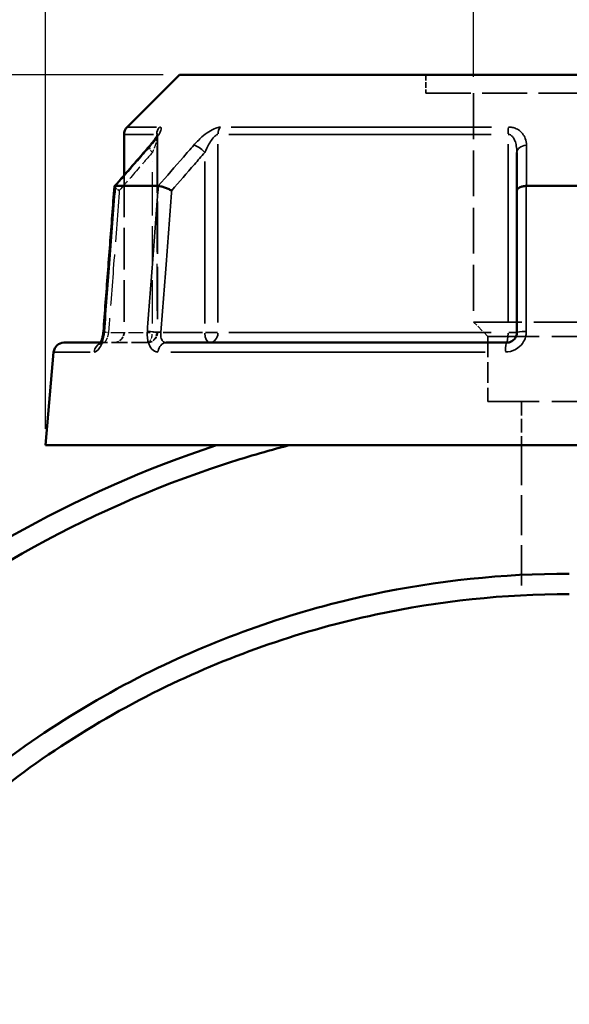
# Model space of a CAD drawing. Header units: millimetres. Extents: x 0 to 898, y 0 to 872.
# Tile 5 of 15: x 361 to 415, y 376 to 472. Entities that reach past the tile are written whole.
import ezdxf

# ---------------------------------------------------------------- set-up
doc = ezdxf.new("R2010")
doc.units = ezdxf.units.MM
doc.linetypes.add('DASHED', pattern=[0.2067, 0.1654, -0.0413])
for name, color, linetype, lineweight in [('Dimension (ANSI)', 7, 'Continuous', 25), ('Hidden (ANSI)', 7, 'DASHED', 35), ('Hidden Narrow (ANSI)', 7, 'DASHED', 25), ('Visible (ANSI)', 7, 'Continuous', 50), ('Visible Narrow (ANSI)', 7, 'Continuous', 35)]:
    doc.layers.add(name, color=color, linetype=linetype, lineweight=lineweight)
doc.styles.add('Note Text (ANSI)', font='tahoma.ttf')
doc.dimstyles.new('Default - mm (ANSI)', dxfattribs={"dimtxt": 3.048, "dimasz": 2.5, "dimexe": 3.175, "dimexo": 1.6002, "dimgap": 0.8, "dimtad": 0, "dimtoh": 1, "dimrnd": 1e-08, "dimzin": 4, "dimdsep": 46, "dimtxsty": 'Note Text (ANSI)', "dimcen": 0.09, "dimdle": 10, "dimclrd": 256, "dimclre": 256, "dimclrt": 256, "dimadec": 1, "dimazin": 1, "dimtfac": 1, "dimtofl": 0, "dimtmove": 0, "dimatfit": 3, "dimfxl": 1, "dimtolj": 1, "dimtzin": 4, "dimlwd": -1, "dimlwe": -1, "dimarcsym": 0})

# ---------------------------------------------------------------- blocks, each defined once
blk = doc.blocks.new('*D6')
at = {"layer": 'Defpoints', "color": 0, "transparency": 16777216}
for p in [(405.264, 506.974), (405.264, 465.256), (423.895, 465.256)]:
    blk.add_point(p, dxfattribs=at)
at = {"layer": 'Dimension (ANSI)', "transparency": 16777216}
for p, q in [((405.264, 466.856), (405.264, 510.149)), ((423.895, 466.856), (423.895, 510.149)), ((405.264, 506.974), (402.764, 506.974)), ((421.395, 506.974), (407.764, 506.974))]:
    blk.add_line(p, q, dxfattribs=at)
for points in [[(407.764, 507.39), (407.764, 506.557), (405.264, 506.974)], [(421.395, 507.39), (421.395, 506.557), (423.895, 506.974)]]:
    blk.add_solid(points, dxfattribs=at)
at = {"layer": 'Dimension (ANSI)', "transparency": 16777216, "insert": (392.24, 508.567), "char_height": 3.048, "attachment_point": 1, "style": 'Note Text (ANSI)'}
blk.add_mtext('\\A1;18.63', dxfattribs=at)
blk = doc.blocks.new('*D9')
at = {"layer": 'Defpoints', "color": 0, "transparency": 16777216}
for p in [(276.62, 467.061), (376.62, 467.061), (414.578, 212.062)]:
    blk.add_point(p, dxfattribs=at)
at = {"layer": 'Dimension (ANSI)', "transparency": 16777216}
for p, q in [((375.02, 467.061), (273.445, 467.061)), ((276.62, 464.561), (276.62, 346.521)), ((276.62, 214.562), (276.62, 332.602)), ((412.978, 212.062), (273.445, 212.062))]:
    blk.add_line(p, q, dxfattribs=at)
for points in [[(276.203, 464.561), (277.037, 464.561), (276.62, 467.061)], [(276.203, 214.562), (277.037, 214.562), (276.62, 212.062)]]:
    blk.add_solid(points, dxfattribs=at)
at = {"layer": 'Dimension (ANSI)', "transparency": 16777216, "insert": (275.033, 333.402), "char_height": 3.048, "attachment_point": 1, "rotation": 90, "style": 'Note Text (ANSI)'}
blk.add_mtext('\\A1;255.00', dxfattribs=at)
blk = doc.blocks.new('*D10')
at = {"layer": 'Defpoints', "color": 0, "transparency": 16777216}
for p in [(363.579, 524.961), (363.579, 430.961), (465.579, 430.961)]:
    blk.add_point(p, dxfattribs=at)
at = {"layer": 'Dimension (ANSI)', "transparency": 16777216}
for p, q in [((363.579, 432.561), (363.579, 528.136)), ((465.579, 432.561), (465.579, 528.136)), ((366.079, 524.961), (405.862, 524.961)), ((463.079, 524.961), (423.296, 524.961))]:
    blk.add_line(p, q, dxfattribs=at)
for points in [[(366.079, 525.378), (366.079, 524.544), (363.579, 524.961)], [(463.079, 525.378), (463.079, 524.544), (465.579, 524.961)]]:
    blk.add_solid(points, dxfattribs=at)
at = {"layer": 'Dimension (ANSI)', "transparency": 16777216, "insert": (406.662, 527.254), "char_height": 3.048, "attachment_point": 1, "style": 'Note Text (ANSI)'}
blk.add_mtext('\\A1;{\\fAIGDT|b0|i0;\\H3.0480;\\ln}\\fTahoma|b0|i0;\\H3.0480;102.00', dxfattribs=at)

msp = doc.modelspace()

# ---------------------------------------------------------------- linework, layer by layer
at = {"layer": 'Hidden (ANSI)', "ltscale": 3.437877}
msp.add_line((400.606, 467.061), (400.606, 465.256), dxfattribs=at)
at = {"layer": 'Hidden (ANSI)', "ltscale": 26.547085}
msp.add_line((400.606, 465.256), (428.552, 465.256), dxfattribs=at)
at = {"layer": 'Hidden (ANSI)', "ltscale": 26.965408}
msp.add_line((405.264, 465.256), (405.264, 442.961), dxfattribs=at)
at = {"layer": 'Hidden (ANSI)', "ltscale": 30.868282}
msp.add_line((374.486, 461.102), (374.486, 441.961), dxfattribs=at)
at = {"layer": 'Hidden (ANSI)', "ltscale": 24.680145}
msp.add_line((371.229, 457.265), (371.229, 441.961), dxfattribs=at)
at = {"layer": 'Hidden (ANSI)', "ltscale": 28.316891}
msp.add_line((405.264, 442.961), (423.895, 442.961), dxfattribs=at)
at = {"layer": 'Hidden (ANSI)', "ltscale": 3.763801}
msp.add_line((406.661, 441.564), (405.264, 442.961), dxfattribs=at)
at = {"layer": 'Hidden (ANSI)', "ltscale": 30.086697}
for p, q in [((406.661, 441.564), (422.497, 441.564)), ((406.661, 435.211), (422.497, 435.211))]:
    msp.add_line(p, q, dxfattribs=at)
at = {"layer": 'Hidden (ANSI)', "ltscale": 12.099818}
msp.add_line((406.661, 441.564), (406.661, 435.211), dxfattribs=at)
at = {"layer": 'Hidden (ANSI)', "ltscale": 1.470216}
msp.add_line((368.947, 440.961), (369.242, 440.961), dxfattribs=at)
at = {"layer": 'Hidden (ANSI)', "ltscale": 9.334328}
msp.add_line((373.486, 440.961), (369.242, 440.961), dxfattribs=at)
at = {"layer": 'Hidden (ANSI)', "ltscale": 8.09486}
msp.add_line((409.921, 435.211), (409.921, 430.961), dxfattribs=at)
at = {"layer": 'Hidden (ANSI)', "ltscale": 23.57782}
msp.add_line((409.921, 430.961), (409.921, 416.34), dxfattribs=at)
at = {"layer": 'Hidden (ANSI)', "ltscale": 2.991791}
for centre in [(370.229, 441.961), (373.486, 441.961)]:
    msp.add_arc(centre, 1, 270, 0, dxfattribs=at)
at = {"layer": 'Hidden (ANSI)', "ltscale": 10.644725}
msp.add_ellipse((10459.94, -11093.313), major_axis=(-356.458, 16301.962), ratio=0.871283, start_param=0.764253, end_param=0.764596, dxfattribs=at)
at = {"layer": 'Hidden (ANSI)', "ltscale": 4.578621}
msp.add_open_spline([(373.732, 460.143), (373.831, 460.257), (373.924, 460.369), (374.096, 460.587), (374.174, 460.693), (374.311, 460.89), (374.369, 460.982), (374.436, 461.097), (374.454, 461.132), (374.479, 461.183), (374.488, 461.202), (374.498, 461.225), (374.5, 461.232), (374.503, 461.24), (374.5, 461.235), (374.493, 461.197), (374.489, 461.172), (374.486, 461.124), (374.486, 461.114), (374.486, 461.102)], degree=3, knots=[0, 0, 0, 0, 0.0532636, 0.0532636, 0.1065273, 0.1065273, 0.1597909, 0.1597909, 0.1864227, 0.1864227, 0.2069394, 0.2069394, 0.2220218, 0.2220218, 0.2454412, 0.2454412, 0.2621344, 0.2621344, 0.2663181, 0.2663181, 0.2663181, 0.2663181], dxfattribs=at)
at = {"layer": 'Hidden (ANSI)', "ltscale": 0.735482}
msp.add_open_spline([(374.486, 461.102), (374.486, 461.145), (374.49, 461.175), (374.496, 461.216), (374.499, 461.228), (374.501, 461.236), (374.502, 461.237), (374.502, 461.237)], degree=3, knots=[0.07909903, 0.07909903, 0.07909903, 0.07909903, 0.09474523, 0.09474523, 0.11073774, 0.11073774, 0.11830044, 0.11830044, 0.11830044, 0.11830044], dxfattribs=at)
at = {"layer": 'Hidden (ANSI)', "ltscale": 2.089199}
msp.add_open_spline([(370.291, 456.172), (370.289, 456.149), (370.303, 456.12), (370.365, 456.045), (370.421, 455.997), (370.567, 455.894), (370.658, 455.839), (370.762, 455.782), (370.763, 455.782), (370.764, 455.781)], degree=3, knots=[-0.1095545, -0.1095545, -0.1095545, -0.1095545, -0.0781193, -0.0781193, -0.0393167, -0.0393167, 0, 0, 0.0004763, 0.0004763, 0.0004763, 0.0004763], dxfattribs=at)
at = {"layer": 'Hidden (ANSI)', "ltscale": 0.420625}
msp.add_open_spline([(369.105, 441.379), (369.117, 441.425), (369.129, 441.472), (369.144, 441.54), (369.148, 441.559), (369.152, 441.579)], degree=3, knots=[0.22725759, 0.22725759, 0.22725759, 0.22725759, 0.24742921, 0.24742921, 0.25543248, 0.25543248, 0.25543248, 0.25543248], dxfattribs=at)
at = {"layer": 'Hidden (ANSI)', "ltscale": 0.527502}
msp.add_open_spline([(369.185, 441.762), (369.192, 441.81), (369.199, 441.857), (369.209, 441.949), (369.213, 441.993), (369.216, 442.037)], degree=3, knots=[0.27967862, 0.27967862, 0.27967862, 0.27967862, 0.29808648, 0.29808648, 0.31481397, 0.31481397, 0.31481397, 0.31481397], dxfattribs=at)
at = {"layer": 'Hidden (ANSI)', "ltscale": 1.701024}
msp.add_open_spline([(368.868, 440.837), (368.868, 440.837), (368.868, 440.837), (368.869, 440.837), (368.878, 440.847), (368.924, 440.879), (368.962, 440.902), (369.076, 440.944), (369.155, 440.961), (369.242, 440.961)], degree=3, knots=[0.22729393, 0.22729393, 0.22729393, 0.22729393, 0.22772718, 0.22772718, 0.25682997, 0.25682997, 0.28516168, 0.28516168, 0.31481104, 0.31481104, 0.31481104, 0.31481104], dxfattribs=at)
at = {"layer": 'Hidden (ANSI)', "ltscale": 1.700917}
msp.add_open_spline([(369.242, 440.961), (369.138, 440.961), (369.046, 440.936), (368.932, 440.887), (368.901, 440.864), (368.873, 440.841), (368.868, 440.837), (368.868, 440.837)], degree=3, knots=[0, 0, 0, 0, 0.03548795, 0.03548795, 0.06659065, 0.06659065, 0.08751627, 0.08751627, 0.08751627, 0.08751627], dxfattribs=at)
at = {"layer": 'Hidden (ANSI)', "ltscale": 0.402963}
msp.add_open_spline([(368.899, 440.877), (368.899, 440.878), (368.9, 440.88), (368.914, 440.901), (368.93, 440.928), (368.947, 440.961)], degree=3, knots=[0.1229755, 0.1229755, 0.1229755, 0.1229755, 0.12462258, 0.12462258, 0.15044821, 0.15044821, 0.15044821, 0.15044821], dxfattribs=at)
at = {"layer": 'Hidden Narrow (ANSI)', "ltscale": 27.716026}
msp.add_line((374.413, 460.102), (374.413, 442.916), dxfattribs=at)
at = {"layer": 'Hidden Narrow (ANSI)', "ltscale": 25.436192}
msp.add_line((373.986, 442.837), (373.986, 458.61), dxfattribs=at)
at = {"layer": 'Hidden Narrow (ANSI)', "ltscale": 8.457208}
msp.add_line((369.927, 441.961), (373.772, 441.961), dxfattribs=at)
at = {"layer": 'Hidden Narrow (ANSI)', "ltscale": 1.795034}
msp.add_line((374.485, 441.961), (374.031, 441.961), dxfattribs=at)
at = {"layer": 'Hidden Narrow (ANSI)', "ltscale": 2.029475}
msp.add_ellipse((374.486, 459.486), major_axis=(-0.755, 0.656), ratio=0.354319, start_param=0.059198, end_param=1.124761, dxfattribs=at)
at = {"layer": 'Hidden Narrow (ANSI)', "ltscale": 1.797881}
msp.add_ellipse((370.213, 441.961), major_axis=(-0.997, 0.076), ratio=0.04373, start_param=0.052443, end_param=0.996415, dxfattribs=at)
at = {"layer": 'Hidden Narrow (ANSI)', "ltscale": 2.692601}
for ratio in [0.5, 0.926566]:
    msp.add_ellipse((373.486, 441.961), major_axis=(0, -1), ratio=ratio, start_param=0.07854, end_param=1.492257, dxfattribs=at)
at = {"layer": 'Hidden Narrow (ANSI)', "ltscale": 0.633739}
msp.add_ellipse((369.242, 439.961), major_axis=(0, 1), ratio=0.921327, start_param=0.018488, end_param=0.351264, dxfattribs=at)
at = {"layer": 'Hidden Narrow (ANSI)', "ltscale": 3.591758}
msp.add_open_spline([(374.479, 461.183), (374.481, 461.171), (374.483, 461.157), (374.489, 461.084), (374.482, 461.004), (374.452, 460.826), (374.43, 460.731), (374.361, 460.477), (374.308, 460.31), (374.17, 459.928), (374.082, 459.708), (373.986, 459.486)], degree=3, knots=[0.0537364, 0.0537364, 0.0537364, 0.0537364, 0.0672144, 0.0672144, 0.1229221, 0.1229221, 0.1744041, 0.1744041, 0.2513157, 0.2513157, 0.345416, 0.345416, 0.345416, 0.345416], dxfattribs=at)
at = {"layer": 'Hidden Narrow (ANSI)', "ltscale": 9.000557}
msp.add_open_spline([(373.986, 459.486), (373.651, 459.102), (373.317, 458.717), (372.982, 458.332), (372.243, 457.482), (371.504, 456.632), (370.764, 455.781)], degree=3, knots=[1.2158931, 1.2158931, 1.2158931, 1.2158931, 1.379441, 1.379441, 1.379441, 1.7409494, 1.7409494, 1.7409494, 1.7409494], dxfattribs=at)
at = {"layer": 'Hidden Narrow (ANSI)', "ltscale": 30.203405}
msp.add_open_spline([(370.764, 455.781), (370.759, 455.711), (370.754, 455.642), (370.571, 453.235), (370.393, 450.898), (370.215, 448.561), (370.048, 446.361), (369.881, 444.161), (369.713, 441.961)], degree=3, knots=[0.682792, 0.682792, 0.682792, 0.682792, 0.703795, 0.703795, 1.407591, 1.407591, 1.407591, 2.070135, 2.070135, 2.070135, 2.070135], dxfattribs=at)
at = {"layer": 'Hidden Narrow (ANSI)', "ltscale": 2.712011}
msp.add_open_spline([(369.713, 441.961), (369.703, 441.895), (369.691, 441.829), (369.653, 441.66), (369.625, 441.559), (369.551, 441.347), (369.503, 441.241), (369.379, 441.031), (369.302, 440.961), (369.242, 440.961)], degree=3, knots=[0, 0, 0, 0, 0.0398263, 0.0398263, 0.1035483, 0.1035483, 0.1863869, 0.1863869, 0.314811, 0.314811, 0.314811, 0.314811], dxfattribs=at)
at = {"layer": 'Visible (ANSI)'}
for p, q in [((376.62, 467.061), (371.522, 461.963)), ((376.62, 467.061), (452.538, 467.061)), ((371.229, 461.256), (371.229, 457.265)), ((409.479, 459.486), (409.479, 455.781)), ((370.4, 456.231), (374.561, 456.231)), ((409.479, 455.781), (409.479, 441.961)), ((410.419, 456.231), (418.74, 456.231)), ((365.37, 440.961), (368.947, 440.961)), ((375.342, 440.961), (408.479, 440.961)), ((364.374, 440.048), (363.579, 430.961)), ((363.579, 430.961), (465.579, 430.961))]:
    msp.add_line(p, q, dxfattribs=at)
for centre, start, end in [((372.229, 461.256), 135, 180), ((365.37, 439.961), 90, 175)]:
    msp.add_arc(centre, 1, start, end, dxfattribs=at)
msp.add_ellipse((10633.688, -11293.102), major_axis=(360.481, -16583.937), ratio=0.871253, start_param=3.905961, end_param=3.906298, dxfattribs=at)
for points, knots in [([(374.502, 461.237), (374.502, 461.237), (374.501, 461.234), (374.495, 461.219), (374.486, 461.198), (374.454, 461.13), (374.424, 461.076), (374.339, 460.933), (374.276, 460.838), (374.132, 460.636), (374.051, 460.528), (373.89, 460.328), (373.813, 460.236), (373.732, 460.143)], [0.1183004, 0.1183004, 0.1183004, 0.1183004, 0.1298416, 0.1298416, 0.1559652, 0.1559652, 0.1953205, 0.1953205, 0.2485839, 0.2485839, 0.3018473, 0.3018473, 0.345416, 0.345416, 0.345416, 0.345416]), ([(370.291, 456.172), (370.219, 455.23), (370.148, 454.287), (370.004, 452.403), (369.933, 451.46), (369.79, 449.576), (369.718, 448.633), (369.575, 446.748), (369.503, 445.806), (369.36, 443.921), (369.288, 442.979), (369.216, 442.037)], [0.651167, 0.651167, 0.651167, 0.651167, 0.934961, 0.934961, 1.218754, 1.218754, 1.502548, 1.502548, 1.786342, 1.786342, 2.070135, 2.070135, 2.070135, 2.070135]), ([(370.39, 456.23), (370.337, 456.226), (370.305, 456.211), (370.293, 456.182), (370.292, 456.177), (370.291, 456.172)], [-0.15374042, -0.15374042, -0.15374042, -0.15374042, -0.11669868, -0.11669868, -0.10955445, -0.10955445, -0.10955445, -0.10955445]), ([(375.864, 455.781), (375.863, 455.782), (375.862, 455.782), (375.757, 455.839), (375.644, 455.894), (375.407, 455.997), (375.286, 456.045), (375.048, 456.128), (374.935, 456.162), (374.732, 456.211), (374.645, 456.226), (374.575, 456.23)], [-0.153857, -0.153857, -0.153857, -0.153857, -0.1533818, -0.1533818, -0.1141569, -0.1141569, -0.0754448, -0.0754448, -0.0369553, -0.0369553, 0, 0, 0, 0]), ([(410.394, 456.23), (410.271, 456.226), (410.152, 456.211), (409.929, 456.162), (409.827, 456.128), (409.659, 456.045), (409.593, 455.997), (409.503, 455.894), (409.48, 455.839), (409.479, 455.782), (409.479, 455.782), (409.479, 455.781)], [-0.1537402, -0.1537402, -0.1537402, -0.1537402, -0.1166986, -0.1166986, -0.0781194, -0.0781194, -0.0393165, -0.0393165, 0, 0, 0.0004765, 0.0004765, 0.0004765, 0.0004765]), ([(369.216, 442.037), (369.206, 441.899), (369.188, 441.761), (369.138, 441.502), (369.107, 441.38), (369.041, 441.172), (369.006, 441.083), (368.944, 440.951), (368.916, 440.904), (368.88, 440.849), (368.868, 440.837), (368.868, 440.837)], [0, 0, 0, 0, 0.0524687, 0.0524687, 0.1038572, 0.1038572, 0.1517375, 0.1517375, 0.1934363, 0.1934363, 0.2272939, 0.2272939, 0.2272939, 0.2272939]), ([(368.947, 440.961), (368.953, 440.972), (368.96, 440.984), (368.994, 441.056), (369.024, 441.127), (369.071, 441.262), (369.088, 441.319), (369.105, 441.379)], [0.15044821, 0.15044821, 0.15044821, 0.15044821, 0.15950627, 0.15950627, 0.20062077, 0.20062077, 0.22725759, 0.22725759, 0.22725759, 0.22725759]), ([(409.479, 441.961), (409.479, 441.895), (409.473, 441.829), (409.439, 441.662), (409.402, 441.562), (409.283, 441.35), (409.191, 441.245), (408.939, 441.055), (408.767, 440.987), (408.554, 440.963), (408.517, 440.961), (408.479, 440.961)], [0, 0, 0, 0, 0.0395748, 0.0395748, 0.1028944, 0.1028944, 0.1852099, 0.1852099, 0.2922201, 0.2922201, 0.3148111, 0.3148111, 0.3148111, 0.3148111]), ([(368.868, 440.837), (368.868, 440.837), (368.869, 440.837), (368.874, 440.843), (368.884, 440.856), (368.899, 440.877)], [0.08751627, 0.08751627, 0.08751627, 0.08751627, 0.09464308, 0.09464308, 0.1229755, 0.1229755, 0.1229755, 0.1229755]), ([(380.232, 430.961), (366.355, 426.4), (353.407, 419.041), (333.432, 401.668), (325.751, 392.418), (313.309, 371.244), (308.795, 359.181), (304.424, 335.843), (304.04, 324.67), (305.323, 313.693), (305.964, 308.204), (307.02, 302.765), (309.935, 292.108), (311.795, 286.89), (316.275, 276.794), (318.896, 271.915), (324.839, 262.608), (328.162, 258.179), (334.887, 250.493), (338.203, 247.16), (345.232, 240.945), (348.946, 238.062), (359.427, 230.952), (366.514, 227.197), (379.014, 222.225), (384.257, 220.581), (394.615, 218.165), (399.72, 217.347), (404.857, 216.891)], [0.316991, 0.316991, 0.316991, 0.316991, 0.714672, 0.714672, 1.03798, 1.03798, 1.383853, 1.383853, 1.685325, 1.685325, 1.685325, 1.836061, 1.836061, 1.986797, 1.986797, 2.137533, 2.137533, 2.288269, 2.288269, 2.416394, 2.416394, 2.54452, 2.54452, 2.762333, 2.762333, 2.912031, 2.912031, 3.052927, 3.052927, 3.052927, 3.052927]), ([(405.964, 218.795), (400.592, 219.225), (395.253, 220.058), (384.759, 222.51), (379.603, 224.13), (367.314, 229.028), (360.347, 232.727), (350.048, 239.729), (346.4, 242.567), (339.496, 248.686), (336.241, 251.967), (329.64, 259.531), (326.38, 263.89), (320.553, 273.047), (317.985, 277.846), (313.599, 287.774), (311.78, 292.904), (308.934, 303.38), (307.907, 308.725), (307.287, 314.117), (306.046, 324.9), (306.444, 335.871), (310.776, 358.774), (315.227, 370.603), (327.465, 391.356), (335.012, 400.417), (354.617, 417.428), (367.315, 424.628), (380.917, 429.09), (383.015, 429.779), (385.134, 430.403), (387.27, 430.961)], [-3.061729, -3.061729, -3.061729, -3.061729, -2.912031, -2.912031, -2.762333, -2.762333, -2.54452, -2.54452, -2.416394, -2.416394, -2.288269, -2.288269, -2.137533, -2.137533, -1.986797, -1.986797, -1.836061, -1.836061, -1.685325, -1.685325, -1.685325, -1.383853, -1.383853, -1.03798, -1.03798, -0.714672, -0.714672, -0.316991, -0.316991, -0.316991, -0.255658, -0.255658, -0.255658, -0.255658]), ([(414.579, 418.451), (408.129, 418.451), (401.678, 417.77), (388.172, 414.887), (381.159, 412.482), (370.927, 407.535), (367.435, 405.557), (360.74, 401.161), (357.536, 398.745), (348.55, 390.998), (343.26, 385.1), (336.181, 374.82), (333.847, 370.815), (329.807, 362.5), (328.101, 358.19), (325.356, 349.362), (324.317, 344.845), (322.928, 335.705), (322.579, 331.083), (322.579, 326.461), (322.579, 317.217), (323.983, 307.973), (330.024, 288.55), (335.256, 278.56), (348.352, 261.804), (355.954, 254.841), (373.784, 243.267), (384.185, 238.931), (401.44, 235.177), (408.009, 234.471), (414.579, 234.471)], [-3.141593, -3.141593, -3.141593, -3.141593, -2.931271, -2.931271, -2.691275, -2.691275, -2.560689, -2.560689, -2.430104, -2.430104, -2.173819, -2.173819, -2.023063, -2.023063, -1.872308, -1.872308, -1.721552, -1.721552, -1.570796, -1.570796, -1.570796, -1.269285, -1.269285, -0.907379, -0.907379, -0.575764, -0.575764, -0.214213, -0.214213, 0, 0, 0, 0]), ([(414.579, 236.461), (408.167, 236.461), (401.755, 237.149), (384.912, 240.805), (374.756, 245.028), (357.333, 256.308), (349.898, 263.097), (337.074, 279.444), (331.94, 289.198), (325.993, 308.178), (324.6, 317.216), (324.579, 326.261), (324.569, 330.784), (324.901, 335.308), (326.24, 344.256), (327.248, 348.681), (329.917, 357.329), (331.579, 361.554), (335.52, 369.705), (337.798, 373.633), (344.714, 383.715), (349.888, 389.503), (358.682, 397.107), (361.819, 399.48), (368.375, 403.795), (371.795, 405.739), (381.82, 410.597), (388.693, 412.959), (401.932, 415.792), (408.255, 416.461), (414.579, 416.461)], [0, 0, 0, 0, 0.214213, 0.214213, 0.575764, 0.575764, 0.907379, 0.907379, 1.269285, 1.269285, 1.570796, 1.570796, 1.570796, 1.721552, 1.721552, 1.872308, 1.872308, 2.023063, 2.023063, 2.173819, 2.173819, 2.430104, 2.430104, 2.560689, 2.560689, 2.691275, 2.691275, 2.931271, 2.931271, 3.141593, 3.141593, 3.141593, 3.141593])]:
    msp.add_open_spline(points, degree=3, knots=knots, dxfattribs=at)
for points in [[(370.39, 456.23), (370.393, 456.231), (370.397, 456.231), (370.4, 456.231)], [(374.561, 456.231), (374.565, 456.231), (374.57, 456.231), (374.575, 456.23)], [(410.394, 456.23), (410.402, 456.231), (410.411, 456.231), (410.419, 456.231)], [(369.152, 441.579), (369.165, 441.639), (369.176, 441.7), (369.185, 441.762)]]:
    msp.add_open_spline(points, degree=3, dxfattribs=at)
at = {"layer": 'Visible Narrow (ANSI)'}
for p, q in [((371.53, 461.963), (374.379, 461.963)), ((381.651, 461.963), (407.017, 461.963)), ((374.106, 461.256), (371.237, 461.256)), ((374.413, 461.246), (374.413, 461.067)), ((406.966, 461.256), (381.427, 461.256)), ((380.375, 442.926), (380.375, 460.291)), ((408.617, 460.291), (408.617, 442.926)), ((379.086, 458.61), (379.086, 442.837)), ((378.872, 441.961), (375.027, 441.961)), ((380.329, 441.961), (379.149, 441.961)), ((381.427, 441.961), (406.966, 441.961)), ((409.477, 441.961), (408.687, 441.961)), ((367.944, 440.048), (364.384, 440.048)), ((406.372, 440.048), (375.789, 440.048))]:
    msp.add_line(p, q, dxfattribs=at)
for centre, major_axis, ratio, start_param, end_param in [((375.339, 461.256), (0, 1), 0.926566, 0.824668, 1.531526), ((381.164, 461.256), (0, -1), 0.789023, 3.966261, 4.673119), ((408.754, 461.256), (0, 1), 0.137542, 0.824668, 1.531526), ((374.486, 459.486), (-0.755, 0.656), 0.354319, 5.978161, 6.267131), ((378.586, 459.486), (-0.755, 0.656), 0.354319, 4.400804, 5.755338), ((410.479, 459.486), (-1, 0), 0.708638, 4.853399, 6.207933), ((370.213, 441.961), (-0.997, 0.076), 0.04373, 5.866569, 6.261258), ((374.313, 441.961), (0.997, -0.076), 0.04373, 1.123229, 2.46189), ((379.586, 441.961), (0, -1), 0.5, 4.790929, 6.204645), ((379.586, 441.961), (0, -1), 0.789023, 0.07854, 1.492257), ((408.479, 441.961), (0, -1), 0.137542, 0.07854, 1.492257), ((410.479, 441.961), (-1, 0), 0.08746, 4.870153, 6.208815), ((369.242, 439.961), (0, 1), 0.921327, 0.425441, 1.427841), ((375.342, 439.961), (0, 1), 0.797365, 0.074176, 1.409353), ((408.479, 439.961), (0, 1), 0.123962, 0.074176, 1.409353)]:
    msp.add_ellipse(centre, major_axis=major_axis, ratio=ratio, start_param=start_param, end_param=end_param, dxfattribs=at)
for points, knots in [([(373.843, 460.193), (374.036, 460.415), (374.211, 460.635), (374.485, 461.017), (374.591, 461.184), (374.727, 461.438), (374.771, 461.534), (374.83, 461.711), (374.843, 461.791), (374.824, 461.894), (374.802, 461.927), (374.745, 461.957), (374.717, 461.963), (374.684, 461.963)], [-0.345416, -0.345416, -0.345416, -0.345416, -0.2513157, -0.2513157, -0.1744041, -0.1744041, -0.1229221, -0.1229221, -0.0672144, -0.0672144, -0.0258517, -0.0258517, 0, 0, 0, 0]), ([(380.606, 461.963), (380.476, 461.963), (380.319, 461.927), (379.715, 461.698), (379.234, 461.36), (378.521, 460.744), (378.249, 460.469), (378.009, 460.193)], [-0.3454168, -0.3454168, -0.3454168, -0.3454168, -0.2827888, -0.2827888, -0.1173418, -0.1173418, 0, 0, 0, 0]), ([(410.414, 460.193), (410.413, 460.416), (410.375, 460.637), (410.231, 461.02), (410.138, 461.186), (409.931, 461.439), (409.834, 461.533), (409.597, 461.71), (409.455, 461.791), (409.176, 461.894), (409.048, 461.927), (408.83, 461.957), (408.744, 461.963), (408.657, 461.963)], [-0.3454158, -0.3454158, -0.3454158, -0.3454158, -0.2508172, -0.2508172, -0.1741557, -0.1741557, -0.1230504, -0.1230504, -0.0672144, -0.0672144, -0.0258517, -0.0258517, 0, 0, 0, 0]), ([(374.413, 461.256), (374.429, 461.256), (374.442, 461.25), (374.465, 461.226), (374.473, 461.207), (374.479, 461.183)], [0, 0, 0, 0, 0.02585168, 0.02585168, 0.05373644, 0.05373644, 0.05373644, 0.05373644]), ([(379.086, 459.486), (379.206, 459.762), (379.342, 460.036), (379.696, 460.653), (379.935, 460.991), (380.234, 461.22), (380.311, 461.256), (380.375, 461.256)], [0, 0, 0, 0, 0.1173418, 0.1173418, 0.2827888, 0.2827888, 0.3454168, 0.3454168, 0.3454168, 0.3454168]), ([(408.617, 461.256), (408.659, 461.256), (408.702, 461.25), (408.809, 461.22), (408.872, 461.187), (409.009, 461.083), (409.079, 461.003), (409.195, 460.826), (409.243, 460.731), (409.345, 460.479), (409.39, 460.313), (409.461, 459.93), (409.479, 459.709), (409.479, 459.486)], [0, 0, 0, 0, 0.0258517, 0.0258517, 0.0672144, 0.0672144, 0.1230504, 0.1230504, 0.1741557, 0.1741557, 0.2508172, 0.2508172, 0.3454158, 0.3454158, 0.3454158, 0.3454158]), ([(370.4, 456.231), (371.214, 457.167), (372.027, 458.103), (372.841, 459.039), (373.175, 459.424), (373.509, 459.809), (373.843, 460.193)], [-1.7774134, -1.7774134, -1.7774134, -1.7774134, -1.379441, -1.379441, -1.379441, -1.2158931, -1.2158931, -1.2158931, -1.2158931]), ([(378.009, 460.193), (377.674, 459.809), (377.339, 459.424), (377.004, 459.039), (376.19, 458.103), (375.375, 457.167), (374.561, 456.231)], [-2.7654832, -2.7654832, -2.7654832, -2.7654832, -2.601916, -2.601916, -2.601916, -2.203963, -2.203963, -2.203963, -2.203963]), ([(410.419, 456.231), (410.418, 457.167), (410.417, 458.103), (410.415, 459.039), (410.415, 459.424), (410.414, 459.809), (410.414, 460.193)], [-1.7774134, -1.7774134, -1.7774134, -1.7774134, -1.3794408, -1.3794408, -1.3794408, -1.2158931, -1.2158931, -1.2158931, -1.2158931]), ([(375.864, 455.781), (376.604, 456.632), (377.343, 457.482), (378.082, 458.332), (378.417, 458.717), (378.751, 459.102), (379.086, 459.486)], [2.2404269, 2.2404269, 2.2404269, 2.2404269, 2.601916, 2.601916, 2.601916, 2.7654832, 2.7654832, 2.7654832, 2.7654832]), ([(369.312, 442.048), (369.479, 444.248), (369.646, 446.448), (369.813, 448.648), (369.991, 450.985), (370.169, 453.322), (370.361, 455.849), (370.375, 456.04), (370.39, 456.23)], [-2.070135, -2.070135, -2.070135, -2.070135, -1.407591, -1.407591, -1.407591, -0.703795, -0.703795, -0.646443, -0.646443, -0.646443, -0.646443]), ([(374.575, 456.23), (374.561, 456.04), (374.546, 455.849), (374.354, 453.322), (374.176, 450.985), (373.998, 448.648), (373.83, 446.448), (373.663, 444.248), (373.495, 442.048)], [-2.628308, -2.628308, -2.628308, -2.628308, -2.570955, -2.570955, -1.86716, -1.86716, -1.86716, -1.204615, -1.204615, -1.204615, -1.204615]), ([(374.813, 441.961), (374.981, 444.161), (375.148, 446.361), (375.315, 448.561), (375.493, 450.898), (375.671, 453.235), (375.854, 455.642), (375.859, 455.711), (375.864, 455.781)], [1.204615, 1.204615, 1.204615, 1.204615, 1.86716, 1.86716, 1.86716, 2.570955, 2.570955, 2.591958, 2.591958, 2.591958, 2.591958]), ([(410.396, 442.048), (410.396, 444.248), (410.395, 446.448), (410.395, 448.648), (410.395, 450.985), (410.394, 453.322), (410.394, 455.849), (410.394, 456.04), (410.394, 456.23)], [-2.070135, -2.070135, -2.070135, -2.070135, -1.407591, -1.407591, -1.407591, -0.703795, -0.703795, -0.646443, -0.646443, -0.646443, -0.646443]), ([(368.324, 440.048), (368.494, 440.048), (368.68, 440.188), (368.951, 440.609), (369.047, 440.82), (369.183, 441.245), (369.231, 441.446), (369.286, 441.783), (369.302, 441.916), (369.312, 442.048)], [-0.314811, -0.314811, -0.314811, -0.314811, -0.1863869, -0.1863869, -0.1035483, -0.1035483, -0.0398263, -0.0398263, 0, 0, 0, 0]), ([(373.495, 442.048), (373.487, 441.942), (373.484, 441.836), (373.493, 441.318), (373.58, 440.927), (373.853, 440.404), (374.01, 440.233), (374.303, 440.078), (374.423, 440.048), (374.548, 440.048)], [-0.3148135, -0.3148135, -0.3148135, -0.3148135, -0.282847, -0.282847, -0.1571372, -0.1571372, -0.0604374, -0.0604374, 0, 0, 0, 0]), ([(375.342, 440.961), (375.27, 440.961), (375.202, 440.976), (375.04, 441.053), (374.957, 441.139), (374.822, 441.4), (374.788, 441.596), (374.8, 441.855), (374.805, 441.908), (374.813, 441.961)], [0, 0, 0, 0, 0.0604374, 0.0604374, 0.1571372, 0.1571372, 0.282847, 0.282847, 0.3148135, 0.3148135, 0.3148135, 0.3148135]), ([(408.356, 440.048), (408.432, 440.048), (408.508, 440.052), (408.944, 440.1), (409.293, 440.236), (409.807, 440.616), (409.996, 440.827), (410.239, 441.249), (410.314, 441.45), (410.383, 441.785), (410.396, 441.917), (410.396, 442.048)], [-0.3148111, -0.3148111, -0.3148111, -0.3148111, -0.2922201, -0.2922201, -0.1852099, -0.1852099, -0.1028944, -0.1028944, -0.0395748, -0.0395748, 0, 0, 0, 0])]:
    msp.add_open_spline(points, degree=3, knots=knots, dxfattribs=at)

# ---------------------------------------------------------------- dimensions: what is measured, and where the dimension line sits
at = {"layer": 'Dimension (ANSI)'}
dim = msp.add_linear_dim(base=(363.579, 524.961), p1=(465.579, 430.961), p2=(363.579, 430.961), angle=180, text='{\\fAIGDT|b0|i0;\\H3.0480;\\ln}\\fTahoma|b0|i0;\\H3.0480;<>', dimstyle='Default - mm (ANSI)', override={"dimgap": 0.8, "dimtoh": 0, "dimdec": 2, "dimtol": 0, "dimlim": 0, "dimtp": 0, "dimtm": 0, "dimtdec": 2, "dimatfit": 1}, dxfattribs=at)
dim.commit()
dim.dimension.update_dxf_attribs({"geometry": '*D10', "text_midpoint": (414.579, 524.961), "dimtype": 160})
for base, p1, p2, angle, override, picture, middle in [((405.264, 506.974), (423.895, 465.256), (405.264, 465.256), 180, {"dimgap": 0.8, "dimtoh": 0, "dimdec": 2, "dimtol": 0, "dimlim": 0, "dimtp": 0, "dimtm": 0, "dimtdec": 2, "dimatfit": 2}, '*D6', (397.102, 506.974)), ((276.62, 467.061), (414.578, 212.062), (376.62, 467.061), 90, {"dimgap": 0.8, "dimtoh": 0, "dimdec": 2, "dimtol": 0, "dimlim": 0, "dimtp": 0, "dimtm": 0, "dimtdec": 2, "dimatfit": 1}, '*D9', (276.62, 339.561))]:
    dim = msp.add_linear_dim(base=base, p1=p1, p2=p2, angle=angle, dimstyle='Default - mm (ANSI)', override=override, dxfattribs=at)
    dim.commit()
    dim.dimension.update_dxf_attribs({"geometry": picture, "text_midpoint": middle, "dimtype": 160})

doc.saveas('drawing.dxf')
